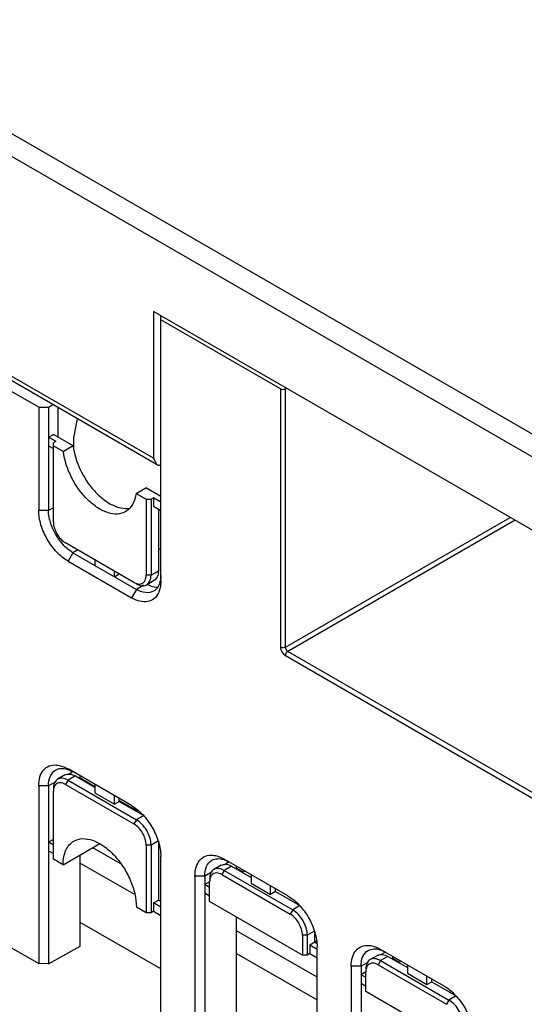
# Model space of a CAD drawing. Header units: millimetres. Extents: x 104 to 805, y 312 to 958.
# Tile 5 of 11: x 190 to 263, y 500 to 643. Entities that reach past the tile are written whole.
import ezdxf

# ---------------------------------------------------------------- set-up
doc = ezdxf.new("R2010")
doc.units = ezdxf.units.MM
doc.header["$LTSCALE"] = 82.53493
doc.layers.get('0').update_dxf_attribs({"linetype": 'CONTINUOUS'})

msp = doc.modelspace()

# ---------------------------------------------------------------- linework, layer by layer
at = {"color": 7, "linetype": 'Continuous'}
for p, q in [((295.49, 565.09), (110.93, 671.64)), ((109.52, 669.19), (294.07, 562.64)), ((209.57, 579.58), (126.13, 627.75)), ((209.99, 578.67), (126.55, 626.84)), ((209.57, 600.81), (209.57, 579.58)), ((292.66, 552.84), (209.57, 600.81)), ((210.63, 561.79), (210.63, 600.2)), ((227.97, 589.6), (210.63, 599.61)), ((192.96, 586.96), (188.01, 589.82)), ((227.97, 589.6), (227.97, 552.2)), ((228.67, 589.6), (228.83, 589.7)), ((228.67, 552.19), (228.67, 589.6)), ((192.96, 586.96), (194.37, 586.97)), ((192.96, 586.96), (192.96, 571.99)), ((194.37, 586.97), (194.98, 587.33)), ((194.37, 586.97), (194.37, 571.99)), ((195.79, 582.61), (195.79, 586.87)), ((198.03, 582.54), (198.56, 585.26)), ((194.37, 582.61), (195.08, 583.02)), ((195.43, 582), (194.37, 582.61)), ((197.95, 581.36), (195.08, 583.02)), ((195.43, 582), (195.08, 581.79)), ((198.03, 580.98), (198.03, 582.54)), ((194.37, 581.38), (195.08, 580.98)), ((195.08, 570.36), (195.08, 581.79)), ((195.08, 581.38), (196.54, 580.54)), ((197.95, 581.36), (196.54, 580.54)), ((209.57, 579.58), (209.99, 578.67)), ((207.05, 574.47), (208.47, 575.29)), ((210.63, 574.04), (208.47, 575.29)), ((207.05, 574.47), (208.51, 573.63)), ((208.51, 573.63), (208.51, 562.61)), ((208.51, 573.63), (209.22, 573.63)), ((209.57, 573.83), (209.22, 573.63)), ((209.22, 573.63), (209.22, 562.61)), ((209.57, 573.83), (209.57, 572.61)), ((210.63, 573.22), (209.57, 573.83)), ((194.37, 571.99), (192.96, 571.99)), ((195.08, 572.4), (194.37, 571.99)), ((209.57, 572.61), (210.63, 572)), ((210.28, 572.2), (210.28, 563.22)), ((228.67, 552.19), (261.22, 570.99)), ((261.93, 570.58), (229.02, 551.58)), ((206.75, 561.58), (196.85, 567.3)), ((198.61, 566.28), (197.91, 565.87)), ((210.63, 566.28), (210.28, 566.49)), ((197.91, 565.87), (197.2, 564.65)), ((197.91, 565.87), (207.1, 560.56)), ((201.09, 564.85), (201.09, 564.03)), ((197.2, 564.65), (206.39, 559.34)), ((203.92, 562.4), (203.92, 563.22)), ((203.92, 562.4), (204.62, 562.81)), ((209.22, 562.61), (208.51, 562.61)), ((210.28, 563.22), (209.22, 562.61)), ((207.1, 560.56), (206.39, 559.34)), ((208.15, 561.17), (207.1, 560.56)), ((209.66, 561.84), (208.6, 561.23)), ((228.68, 550.98), (277.44, 522.82)), ((277.79, 523.43), (229.02, 551.58)), ((196.76, 533.69), (195.7, 533.07)), ((206.39, 529.25), (197.2, 534.56)), ((198.26, 533.54), (197.2, 532.93)), ((197.91, 534.15), (197.21, 533.75)), ((198.26, 533.54), (201.09, 531.9)), ((198.97, 533.13), (198.97, 533.54)), ((192.96, 532.11), (192.96, 506.37)), ((194.37, 532.11), (192.96, 532.11)), ((195.42, 532.71), (194.37, 532.11)), ((194.37, 532.11), (194.37, 506.35)), ((197.2, 532.93), (196.85, 532.31)), ((196.85, 532.31), (206.75, 526.6)), ((197.2, 532.93), (207.1, 527.21)), ((198.97, 533.26), (201.09, 532.04)), ((201.09, 532.31), (201.09, 531.09)), ((195.08, 521.49), (195.08, 531.29)), ((201.09, 531.09), (203.92, 529.46)), ((203.92, 529.46), (203.92, 530.68)), ((203.92, 529.46), (204.62, 529.86)), ((204.62, 529.86), (204.62, 530.27)), ((204.62, 530), (207.28, 528.47)), ((204.62, 529.86), (208.16, 527.82)), ((208.16, 527.82), (207.1, 527.21)), ((207.1, 527.21), (206.75, 526.6)), ((195.08, 524.35), (194.37, 523.94)), ((195.08, 523.54), (194.37, 523.94)), ((196.49, 520.68), (201.79, 523.74)), ((208.51, 523.54), (208.51, 513.74)), ((209.22, 523.54), (208.51, 523.54)), ((210.28, 524.15), (209.22, 523.54)), ((209.22, 523.54), (209.22, 513.74)), ((210.28, 524.15), (210.28, 515.57)), ((194.37, 522.72), (195.08, 522.31)), ((198.97, 508.91), (198.97, 522.11)), ((204.76, 520.84), (200.77, 523.14)), ((196.49, 520.68), (195.08, 521.49)), ((198.97, 520.92), (206.71, 516.45)), ((210.63, 496.16), (210.63, 521.9)), ((219.39, 520.62), (218.33, 520.01)), ((229.02, 516.19), (219.83, 521.49)), ((220.53, 521.09), (219.84, 520.69)), ((218.05, 519.65), (217, 519.04)), ((219.83, 519.86), (219.47, 519.25)), ((219.47, 519.25), (229.37, 513.53)), ((220.89, 520.47), (219.83, 519.86)), ((219.83, 519.86), (229.73, 514.15)), ((220.89, 520.47), (223.72, 518.84)), ((221.59, 520.07), (221.59, 520.47)), ((221.59, 520.2), (222.55, 519.65)), ((222.79, 519.78), (222.43, 519.58)), ((223.72, 519.25), (223.72, 518.02)), ((215.58, 519.04), (215.58, 493.3)), ((217, 519.04), (215.58, 519.04)), ((217, 519.04), (217, 493.29)), ((217.71, 518.23), (217, 517.82)), ((217.71, 517.41), (217, 517.82)), ((217.71, 515.37), (217.71, 518.23)), ((223.72, 518.02), (226.54, 516.39)), ((217, 516.6), (217.71, 516.19)), ((226.54, 516.39), (226.54, 517.62)), ((227.25, 516.8), (226.54, 516.39)), ((227.25, 516.8), (227.25, 517.21)), ((227.25, 516.8), (230.79, 514.76)), ((209.57, 515.17), (210.28, 515.57)), ((209.57, 515.17), (209.57, 513.94)), ((210.63, 514.55), (209.57, 515.17)), ((210.63, 515.37), (210.28, 515.57)), ((231.14, 507.61), (217.71, 515.37)), ((208.51, 513.74), (207.1, 514.55)), ((209.22, 513.74), (208.51, 513.74)), ((209.57, 513.94), (209.22, 513.74)), ((209.57, 513.94), (210.63, 513.33)), ((229.73, 514.15), (229.37, 513.53)), ((230.79, 514.76), (229.73, 514.15)), ((210.63, 505.61), (198.97, 512.34)), ((221.59, 495.85), (221.59, 513.13)), ((233.26, 504.38), (221.59, 511.12)), ((232.91, 511.08), (231.85, 510.47)), ((232.91, 511.08), (232.91, 509.45)), ((188.01, 509.23), (192.96, 506.37)), ((231.14, 510.47), (231.14, 507.61)), ((231.85, 510.47), (231.14, 510.47)), ((231.85, 510.47), (231.85, 507.61)), ((233.26, 509.66), (232.2, 509.04)), ((233.26, 509.25), (232.91, 509.45)), ((194.37, 506.35), (198.97, 508.91)), ((221.59, 507.85), (233.26, 501.12)), ((232.2, 507.82), (231.85, 507.61)), ((232.2, 509.04), (232.2, 507.82)), ((233.26, 508.43), (232.2, 509.04)), ((232.2, 507.82), (233.26, 507.21)), ((233.26, 484.79), (233.26, 508.84)), ((251.65, 503.12), (242.45, 508.43)), ((243.16, 508.02), (242.47, 507.62)), ((194.37, 506.35), (192.96, 506.37)), ((231.85, 507.61), (231.14, 507.61)), ((240.67, 506.59), (239.63, 505.98)), ((242.02, 507.56), (240.95, 506.95)), ((242.45, 506.8), (242.1, 506.19)), ((243.52, 507.41), (242.45, 506.8)), ((242.45, 506.8), (252.35, 501.08)), ((243.52, 507.41), (246.34, 505.78)), ((244.22, 507), (244.22, 507.41)), ((244.22, 507.14), (245.18, 506.59)), ((245.42, 506.72), (245.06, 506.52)), ((238.21, 505.98), (238.21, 479.07)), ((239.63, 505.98), (238.21, 505.98)), ((239.63, 505.98), (239.63, 480.23)), ((240.33, 505.16), (239.63, 504.76)), ((240.33, 502.31), (240.33, 505.16)), ((242.1, 506.19), (252, 500.47)), ((246.34, 506.19), (246.34, 504.96)), ((246.34, 504.96), (249.17, 503.33)), ((240.33, 504.35), (239.63, 504.76)), ((239.63, 503.53), (240.33, 503.12)), ((249.17, 503.33), (249.17, 504.55)), ((249.17, 503.33), (249.88, 503.74)), ((249.88, 503.74), (249.88, 504.14)), ((249.88, 503.74), (253.41, 501.69)), ((253.77, 494.55), (240.33, 502.31)), ((252.35, 501.08), (252, 500.47)), ((253.41, 501.69), (252.35, 501.08))]:
    msp.add_line(p, q, dxfattribs=at)
for centre, radius, start, end in [((201.46, 572.31), 7.12, 193.0137, 196.4098), ((202.07, 572.49), 7.76, 196.4209, 201.2416), ((202.78, 572.77), 8.52, 201.2606, 218.7397), ((202.19, 572.29), 7.76, 218.7587, 223.5792), ((201.72, 571.85), 7.12, 223.5903, 226.9865), ((210.7, 565.15), 4.35, 241.6936, 243.4728), ((207.53, 562.42), 3.09, 343.6301, 347.4508)]:
    msp.add_arc(centre, radius, start, end, dxfattribs=at)
msp.add_ellipse((228.32, 589.82), major_axis=(0.5, 0.008), ratio=0.587329, start_param=-2.365227, end_param=-0.829337, dxfattribs=at)
for points, knots in [([(205.55, 571.83), (205.19, 571.62), (204.32, 571.38), (202.9, 571.62), (201.44, 572.34), (199.48, 573.94), (197.55, 576.65), (196.68, 579.24), (196.54, 580.54)], [0, 0, 0, 0, 0.086904, 0.185168, 0.300194, 0.43135, 0.720726, 1, 1, 1, 1]), ([(197.95, 581.36), (198.08, 580.18), (198.83, 577.81), (200.5, 575.26), (202.22, 573.63), (203.85, 572.56), (205.3, 572.19), (206.13, 572.34)], [0, 0, 0, 0, 0.270087, 0.553808, 0.686536, 0.806494, 1, 1, 1, 1]), ([(209.99, 578.67), (210.12, 578.59), (210.35, 578.55), (210.55, 578.59), (210.61, 578.61)], [0, 0, 0, 0, 0.72424, 1, 1, 1, 1]), ([(207.05, 574.47), (206.98, 573.91), (206.71, 572.88), (205.96, 572.07), (205.55, 571.83)], [0, 0, 0, 0, 0.539226, 1, 1, 1, 1]), ([(197.2, 564.65), (196.6, 564.99), (195.46, 565.95), (194.13, 567.77), (193.22, 569.83), (192.96, 571.3), (192.96, 571.99)], [0, 0, 0, 0, 0.23724, 0.499999, 0.762759, 1, 1, 1, 1]), ([(194.53, 570.71), (194.5, 570.82), (194.41, 571.24), (194.37, 571.67), (194.37, 571.99)], [0, 0, 0, 0, 0.261668, 1, 1, 1, 1]), ([(195.08, 570.36), (195.08, 569.76), (195.49, 568.56), (196.32, 567.6), (196.85, 567.3)], [0, 0, 0, 0, 0.500001, 1, 1, 1, 1]), ([(197.91, 565.87), (197.82, 565.92), (197.45, 566.15), (197.11, 566.43), (196.87, 566.65)], [0, 0, 0, 0, 0.237905, 1, 1, 1, 1]), ([(208.18, 561.6), (208.23, 561.66), (208.45, 561.95), (208.51, 562.33), (208.51, 562.61)], [0, 0, 0, 0, 0.221496, 1, 1, 1, 1]), ([(208.6, 561.23), (208.8, 561.35), (209.15, 561.79), (209.22, 562.32), (209.22, 562.61)], [0, 0, 0, 0, 0.449175, 1, 1, 1, 1]), ([(210.28, 563.22), (210.28, 562.93), (210.21, 562.4), (209.86, 561.96), (209.66, 561.84)], [0, 0, 0, 0, 0.550834, 1, 1, 1, 1]), ([(210.63, 562.61), (210.63, 562.53), (210.63, 562.24), (210.59, 561.95), (210.55, 561.75)], [0, 0, 0, 0, 0.261226, 1, 1, 1, 1]), ([(206.75, 561.58), (206.83, 561.53), (207.15, 561.37), (207.54, 561.31), (207.79, 561.37)], [0, 0, 0, 0, 0.286031, 1, 1, 1, 1]), ([(207.1, 561.38), (207.21, 561.32), (207.59, 561.13), (208.05, 561.05), (208.35, 561.13)], [0, 0, 0, 0, 0.285996, 1, 1, 1, 1]), ([(209.6, 560.32), (209.26, 560.12), (208.34, 559.98), (207.51, 560.33), (207.1, 560.56)], [0, 0, 0, 0, 0.449217, 1, 1, 1, 1]), ([(208.75, 561.25), (208.87, 561.19), (209.33, 560.99), (209.84, 560.88), (210.2, 560.9)], [0, 0, 0, 0, 0.274408, 1, 1, 1, 1]), ([(210.49, 561.55), (210.42, 561.29), (210.2, 560.8), (209.81, 560.44), (209.6, 560.32)], [0, 0, 0, 0, 0.526061, 1, 1, 1, 1]), ([(210.63, 561.79), (210.63, 561.63), (210.61, 561.04), (210.47, 560.44), (210.29, 560.06)], [0, 0, 0, 0, 0.272086, 1, 1, 1, 1]), ([(210.29, 560.06), (210.14, 559.74), (209.72, 559.15), (208.7, 558.71), (207.53, 558.79), (206.77, 559.12), (206.39, 559.34)], [0, 0, 0, 0, 0.23518, 0.459387, 0.707513, 1, 1, 1, 1]), ([(227.97, 552.2), (227.97, 551.96), (228.14, 551.48), (228.47, 551.1), (228.68, 550.98)], [0, 0, 0, 0, 0.499982, 1, 1, 1, 1]), ([(228.67, 552.19), (228.62, 552.17), (228.39, 552.09), (228.13, 552.11), (227.97, 552.2)], [0, 0, 0, 0, 0.235725, 1, 1, 1, 1]), ([(228.67, 552.19), (228.66, 552.14), (228.7, 551.9), (228.86, 551.67), (229.02, 551.58)], [0, 0, 0, 0, 0.242619, 1, 1, 1, 1]), ([(229.02, 551.58), (228.97, 551.55), (228.79, 551.4), (228.68, 551.16), (228.68, 550.98)], [0, 0, 0, 0, 0.235743, 1, 1, 1, 1]), ([(192.96, 532.11), (192.96, 532.55), (193.05, 533.37), (193.56, 534.43), (194.46, 535.08), (195.17, 535.16), (195.53, 535.13)], [0, 0, 0, 0, 0.292489, 0.540616, 0.764822, 1, 1, 1, 1]), ([(195.53, 535.13), (195.66, 535.12), (196.25, 535.03), (196.8, 534.79), (197.2, 534.56)], [0, 0, 0, 0, 0.229485, 1, 1, 1, 1]), ([(194.37, 532.11), (194.37, 532.59), (194.49, 533.47), (195.07, 534.2), (195.41, 534.4)], [0, 0, 0, 0, 0.550785, 1, 1, 1, 1]), ([(195.41, 534.4), (195.64, 534.53), (196.23, 534.7), (196.82, 534.6), (197.12, 534.5)], [0, 0, 0, 0, 0.46884, 1, 1, 1, 1]), ([(196.76, 533.69), (196.96, 533.8), (197.52, 533.89), (198.01, 533.68), (198.26, 533.54)], [0, 0, 0, 0, 0.449168, 1, 1, 1, 1]), ([(197.12, 534.5), (197.18, 534.48), (197.46, 534.39), (197.72, 534.26), (197.91, 534.15)], [0, 0, 0, 0, 0.238961, 1, 1, 1, 1]), ([(195.7, 533.07), (195.5, 532.96), (195.15, 532.52), (195.08, 531.99), (195.08, 531.7)], [0, 0, 0, 0, 0.449175, 1, 1, 1, 1]), ([(195.42, 532.3), (195.36, 532.24), (195.14, 531.95), (195.08, 531.57), (195.08, 531.29)], [0, 0, 0, 0, 0.221496, 1, 1, 1, 1]), ([(196.85, 532.31), (196.6, 532.45), (196.21, 532.6), (195.69, 532.51), (195.5, 532.38), (195.42, 532.3)], [0, 0, 0, 0, 0.547832, 0.777868, 1, 1, 1, 1]), ([(197.2, 532.93), (196.95, 533.07), (196.46, 533.27), (195.9, 533.19), (195.7, 533.07)], [0, 0, 0, 0, 0.550823, 1, 1, 1, 1]), ([(206.39, 529.25), (206.99, 528.9), (208.13, 527.94), (209.46, 526.13), (210.37, 524.06), (210.63, 522.6), (210.63, 521.9)], [0, 0, 0, 0, 0.23724, 0.499999, 0.762759, 1, 1, 1, 1]), ([(208.51, 523.54), (208.51, 524.14), (208.1, 525.34), (207.27, 526.29), (206.75, 526.6)], [0, 0, 0, 0, 0.500001, 1, 1, 1, 1]), ([(209.22, 523.54), (209.22, 524.26), (208.72, 525.7), (207.73, 526.85), (207.1, 527.21)], [0, 0, 0, 0, 0.500001, 1, 1, 1, 1]), ([(196.49, 520.68), (196.49, 521.06), (196.55, 521.78), (196.84, 522.77), (197.34, 523.58), (197.8, 523.97), (198.05, 524.11)], [0, 0, 0, 0, 0.289702, 0.54909, 0.782219, 1, 1, 1, 1]), ([(198.05, 524.11), (198.42, 524.33), (199.36, 524.57), (200.88, 524.27), (202.42, 523.42), (203.91, 522.11), (205.22, 520.43), (206.25, 518.52), (206.92, 516.54), (207.1, 515.2), (207.1, 514.55)], [0, 0, 0, 0, 0.086931, 0.186401, 0.303789, 0.437599, 0.582097, 0.72942, 0.871167, 1, 1, 1, 1]), ([(215.58, 519.04), (215.58, 519.48), (215.68, 520.3), (216.19, 521.36), (217.09, 522.02), (217.8, 522.09), (218.15, 522.06)], [0, 0, 0, 0, 0.292489, 0.540616, 0.764822, 1, 1, 1, 1]), ([(218.15, 522.06), (218.29, 522.05), (218.88, 521.96), (219.43, 521.72), (219.83, 521.49)], [0, 0, 0, 0, 0.229485, 1, 1, 1, 1]), ([(217, 519.04), (217, 519.52), (217.11, 520.41), (217.7, 521.14), (218.03, 521.33)], [0, 0, 0, 0, 0.550785, 1, 1, 1, 1]), ([(218.03, 521.33), (218.27, 521.47), (218.86, 521.63), (219.45, 521.53), (219.75, 521.44)], [0, 0, 0, 0, 0.46884, 1, 1, 1, 1]), ([(219.39, 520.62), (219.59, 520.74), (220.14, 520.82), (220.64, 520.62), (220.89, 520.47)], [0, 0, 0, 0, 0.449168, 1, 1, 1, 1]), ([(219.75, 521.44), (219.81, 521.42), (220.08, 521.32), (220.34, 521.2), (220.53, 521.09)], [0, 0, 0, 0, 0.238961, 1, 1, 1, 1]), ([(218.33, 520.01), (218.12, 519.89), (217.78, 519.46), (217.71, 518.92), (217.71, 518.64)], [0, 0, 0, 0, 0.449175, 1, 1, 1, 1]), ([(218.04, 519.23), (217.99, 519.18), (217.77, 518.89), (217.71, 518.51), (217.71, 518.23)], [0, 0, 0, 0, 0.221496, 1, 1, 1, 1]), ([(219.47, 519.25), (219.23, 519.39), (218.83, 519.54), (218.32, 519.45), (218.12, 519.31), (218.04, 519.23)], [0, 0, 0, 0, 0.547832, 0.777868, 1, 1, 1, 1]), ([(219.83, 519.86), (219.58, 520), (219.08, 520.21), (218.53, 520.13), (218.33, 520.01)], [0, 0, 0, 0, 0.550823, 1, 1, 1, 1]), ([(229.02, 516.19), (229.62, 515.84), (230.76, 514.88), (232.09, 513.06), (233, 511), (233.26, 509.53), (233.26, 508.84)], [0, 0, 0, 0, 0.23724, 0.499999, 0.762759, 1, 1, 1, 1]), ([(231.14, 510.47), (231.14, 511.08), (230.73, 512.27), (229.9, 513.23), (229.37, 513.53)], [0, 0, 0, 0, 0.500001, 1, 1, 1, 1]), ([(231.85, 510.47), (231.85, 511.2), (231.35, 512.63), (230.36, 513.78), (229.73, 514.15)], [0, 0, 0, 0, 0.500001, 1, 1, 1, 1]), ([(238.21, 505.98), (238.21, 506.42), (238.3, 507.24), (238.82, 508.3), (239.71, 508.95), (240.43, 509.03), (240.78, 509)], [0, 0, 0, 0, 0.292489, 0.540616, 0.764822, 1, 1, 1, 1]), ([(239.63, 505.98), (239.63, 506.46), (239.74, 507.35), (240.32, 508.08), (240.66, 508.27)], [0, 0, 0, 0, 0.550785, 1, 1, 1, 1]), ([(240.66, 508.27), (240.9, 508.41), (241.49, 508.57), (242.08, 508.47), (242.37, 508.37)], [0, 0, 0, 0, 0.46884, 1, 1, 1, 1]), ([(240.78, 509), (240.92, 508.99), (241.5, 508.9), (242.06, 508.66), (242.45, 508.43)], [0, 0, 0, 0, 0.229485, 1, 1, 1, 1]), ([(242.02, 507.56), (242.22, 507.68), (242.77, 507.76), (243.27, 507.55), (243.52, 507.41)], [0, 0, 0, 0, 0.449168, 1, 1, 1, 1]), ([(242.37, 508.37), (242.44, 508.35), (242.71, 508.26), (242.97, 508.13), (243.16, 508.02)], [0, 0, 0, 0, 0.238961, 1, 1, 1, 1]), ([(240.95, 506.95), (240.75, 506.83), (240.4, 506.39), (240.33, 505.86), (240.33, 505.57)], [0, 0, 0, 0, 0.449175, 1, 1, 1, 1]), ([(242.1, 506.19), (241.86, 506.33), (241.46, 506.47), (240.95, 506.38), (240.75, 506.25), (240.67, 506.17)], [0, 0, 0, 0, 0.547832, 0.777868, 1, 1, 1, 1]), ([(242.45, 506.8), (242.21, 506.94), (241.71, 507.15), (241.16, 507.06), (240.95, 506.95)], [0, 0, 0, 0, 0.550823, 1, 1, 1, 1]), ([(240.67, 506.17), (240.62, 506.11), (240.4, 505.82), (240.33, 505.44), (240.33, 505.16)], [0, 0, 0, 0, 0.221496, 1, 1, 1, 1]), ([(251.65, 503.12), (252.25, 502.78), (253.39, 501.82), (254.72, 500), (255.63, 497.94), (255.89, 496.47), (255.89, 495.78)], [0, 0, 0, 0, 0.23724, 0.499999, 0.762759, 1, 1, 1, 1]), ([(254.48, 497.41), (254.48, 498.14), (253.98, 499.57), (252.98, 500.72), (252.35, 501.08)], [0, 0, 0, 0, 0.500001, 1, 1, 1, 1])]:
    msp.add_open_spline(points, degree=3, knots=knots, dxfattribs=at)
for points in [[(207.79, 561.37), (207.93, 561.41), (208.07, 561.49), (208.18, 561.6)], [(208.35, 561.13), (208.43, 561.15), (208.52, 561.19), (208.6, 561.23)]]:
    msp.add_open_spline(points, degree=3, dxfattribs=at)

doc.saveas('drawing.dxf')
